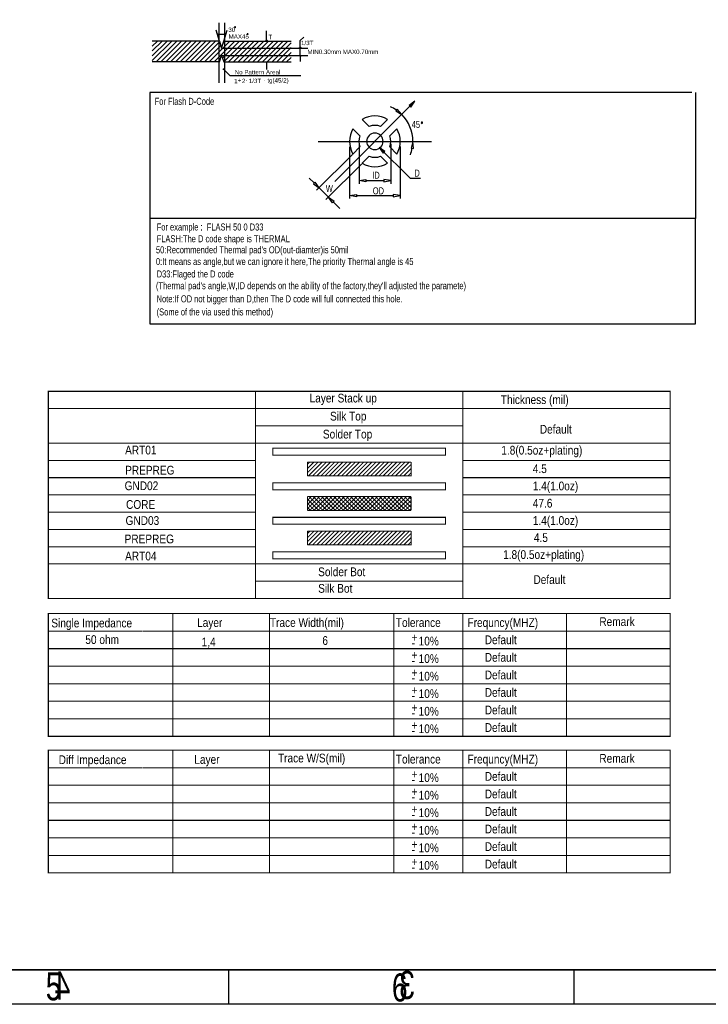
# Model space of a CAD drawing. Extents: x -38 to 372, y -82 to 205.
# Tile 20 of 34: x 186 to 286, y -82 to 61. Entities that reach past the tile are written whole.
import ezdxf
from ezdxf.enums import TextEntityAlignment as Align

# ---------------------------------------------------------------- set-up
doc = ezdxf.new("R2010")
doc.units = 0
doc.layers.add('BOARD_GEOMETRY_DIMENSION', color=2, linetype='CONTINUOUS')
doc.layers.add('BOARD_GEOMETRY_SILKSCREEN_B', color=1, linetype='CONTINUOUS')

msp = doc.modelspace()

# ---------------------------------------------------------------- linework, layer by layer
at = {"layer": 'BOARD_GEOMETRY_DIMENSION'}
for points in [[(-38.48354, -81.604612), (-38.48354, 205.395322), (371.516402, 205.395322), (371.516402, -81.604612)], [(242.646454, 48.571404), (242.882166, 48.335692), (243.471192, 49.160684)], [(240.900712, 48.01997), (240.687606, 47.763938), (241.562636, 47.252128)], [(242.91671, 42.382186), (243.248688, 42.351706), (243.173504, 43.36288)], [(238.893604, 41.660064), (239.129316, 41.895776), (238.304578, 42.484802)], [(229.01275, 37.460428), (228.777038, 37.224716), (229.601776, 36.63569)], [(236.380274, 37.855906), (236.380274, 37.522658), (235.380276, 37.689282)], [(238.96828, 37.855906), (238.96828, 37.522658), (239.968278, 37.689282)], [(235.005118, 35.685984), (235.005118, 35.352736), (234.00512, 35.51936)], [(240.343182, 35.685984), (240.343182, 35.352736), (241.34318, 35.51936)], [(231.77119, 34.701988), (231.535478, 34.46653), (230.946198, 35.291268)]]:
    msp.add_lwpolyline(points, close=True, dxfattribs=at)
for points in [[(215.094312, 60.505848), (215.094312, 51.849528)], [(215.894412, 60.505848), (215.894412, 51.849528)], [(215.194388, 57.879996), (214.694516, 59.479942)], [(214.902288, 58.815986), (215.00846, 58.973974)], [(214.902288, 58.815986), (215.054434, 58.727086)], [(215.794336, 57.879996), (216.294462, 59.479942)], [(216.086436, 58.815986), (215.920828, 58.722514)], [(216.086436, 58.815986), (215.990424, 58.963814)], [(221.995492, 57.879996), (221.995492, 59.38012)], [(208.294478, 57.879996), (205.46314, 55.048658)], [(207.594454, 57.879996), (205.46314, 55.748682)], [(208.294478, 57.879996), (205.46314, 55.048658)], [(206.194406, 57.879996), (205.46314, 57.14873)], [(206.89443, 57.879996), (205.46314, 56.448706)], [(207.594454, 57.879996), (205.46314, 55.748682)], [(208.294478, 57.879996), (205.46314, 55.048658)], [(215.194388, 57.879996), (205.46314, 57.879996)], [(208.994502, 57.879996), (205.994508, 54.880002)], [(208.994502, 57.879996), (205.994508, 54.880002)], [(208.994502, 57.879996), (205.994508, 54.880002)], [(208.994502, 57.879996), (205.994508, 54.880002)], [(209.694526, 57.879996), (206.694278, 54.880002)], [(209.694526, 57.879996), (206.694278, 54.880002)], [(209.694526, 57.879996), (206.694278, 54.880002)], [(209.694526, 57.879996), (206.694278, 54.880002)], [(209.694526, 57.879996), (206.694278, 54.880002)], [(210.394296, 57.879996), (207.394302, 54.880002)], [(210.394296, 57.879996), (207.394302, 54.880002)], [(210.394296, 57.879996), (207.394302, 54.880002)], [(210.394296, 57.879996), (207.394302, 54.880002)], [(210.394296, 57.879996), (207.394302, 54.880002)], [(210.394296, 57.879996), (207.394302, 54.880002)], [(211.09432, 57.879996), (208.094326, 54.880002)], [(211.09432, 57.879996), (208.094326, 54.880002)], [(211.09432, 57.879996), (208.094326, 54.880002)], [(211.09432, 57.879996), (208.094326, 54.880002)], [(211.09432, 57.879996), (208.094326, 54.880002)], [(211.09432, 57.879996), (208.094326, 54.880002)], [(211.09432, 57.879996), (208.094326, 54.880002)], [(211.794344, 57.879996), (208.79435, 54.880002)], [(211.794344, 57.879996), (208.79435, 54.880002)], [(211.794344, 57.879996), (208.79435, 54.880002)], [(211.794344, 57.879996), (208.79435, 54.880002)], [(211.794344, 57.879996), (208.79435, 54.880002)], [(211.794344, 57.879996), (208.79435, 54.880002)], [(211.794344, 57.879996), (208.79435, 54.880002)], [(211.794344, 57.879996), (208.79435, 54.880002)], [(212.494368, 57.879996), (209.494374, 54.880002)], [(212.494368, 57.879996), (209.494374, 54.880002)], [(212.494368, 57.879996), (209.494374, 54.880002)], [(212.494368, 57.879996), (209.494374, 54.880002)], [(212.494368, 57.879996), (209.494374, 54.880002)], [(212.494368, 57.879996), (209.494374, 54.880002)], [(212.494368, 57.879996), (209.494374, 54.880002)], [(212.494368, 57.879996), (209.494374, 54.880002)], [(212.494368, 57.879996), (209.494374, 54.880002)], [(213.194392, 57.879996), (210.194398, 54.880002)], [(213.194392, 57.879996), (210.194398, 54.880002)], [(213.194392, 57.879996), (210.194398, 54.880002)], [(213.194392, 57.879996), (210.194398, 54.880002)], [(213.194392, 57.879996), (210.194398, 54.880002)], [(213.194392, 57.879996), (210.194398, 54.880002)], [(213.194392, 57.879996), (210.194398, 54.880002)], [(213.194392, 57.879996), (210.194398, 54.880002)], [(213.194392, 57.879996), (210.194398, 54.880002)], [(213.194392, 57.879996), (210.194398, 54.880002)], [(213.894416, 57.879996), (210.894422, 54.880002)], [(213.894416, 57.879996), (210.894422, 54.880002)], [(213.894416, 57.879996), (210.894422, 54.880002)], [(213.894416, 57.879996), (210.894422, 54.880002)], [(213.894416, 57.879996), (210.894422, 54.880002)], [(213.894416, 57.879996), (210.894422, 54.880002)], [(213.894416, 57.879996), (210.894422, 54.880002)], [(213.894416, 57.879996), (210.894422, 54.880002)], [(213.894416, 57.879996), (210.894422, 54.880002)], [(213.894416, 57.879996), (210.894422, 54.880002)], [(214.59444, 57.879996), (211.594446, 54.880002)], [(214.59444, 57.879996), (211.594446, 54.880002)], [(214.59444, 57.879996), (211.594446, 54.880002)], [(214.59444, 57.879996), (211.594446, 54.880002)], [(214.59444, 57.879996), (211.594446, 54.880002)], [(214.59444, 57.879996), (211.594446, 54.880002)], [(214.59444, 57.879996), (211.594446, 54.880002)], [(214.59444, 57.879996), (211.594446, 54.880002)], [(214.59444, 57.879996), (211.594446, 54.880002)], [(214.59444, 57.879996), (211.594446, 54.880002)], [(215.217502, 57.803034), (212.29447, 54.880002)], [(215.217502, 57.803034), (212.29447, 54.880002)], [(215.217502, 57.803034), (212.29447, 54.880002)], [(212.994494, 54.880002), (215.379046, 57.264808)], [(212.994494, 54.880002), (215.379046, 57.264808)], [(212.994494, 54.880002), (215.379046, 57.264808)], [(212.994494, 54.880002), (215.379046, 57.264808)], [(212.994494, 54.880002), (215.379046, 57.264808)], [(212.994494, 54.880002), (215.379046, 57.264808)], [(212.994494, 54.880002), (215.379046, 57.264808)], [(212.994494, 54.880002), (215.379046, 57.264808)], [(216.694512, 57.879996), (213.694518, 54.880002)], [(216.694512, 57.879996), (213.694518, 54.880002)], [(216.694512, 57.879996), (213.694518, 54.880002)], [(216.694512, 57.879996), (213.694518, 54.880002)], [(216.694512, 57.879996), (213.694518, 54.880002)], [(216.694512, 57.879996), (213.694518, 54.880002)], [(216.694512, 57.879996), (213.694518, 54.880002)], [(216.694512, 57.879996), (213.694518, 54.880002)], [(216.694512, 57.879996), (213.694518, 54.880002)], [(216.694512, 57.879996), (213.694518, 54.880002)], [(217.394282, 57.879996), (214.394288, 54.880002)], [(217.394282, 57.879996), (214.394288, 54.880002)], [(217.394282, 57.879996), (214.394288, 54.880002)], [(217.394282, 57.879996), (214.394288, 54.880002)], [(217.394282, 57.879996), (214.394288, 54.880002)], [(217.394282, 57.879996), (214.394288, 54.880002)], [(217.394282, 57.879996), (214.394288, 54.880002)], [(217.394282, 57.879996), (214.394288, 54.880002)], [(217.394282, 57.879996), (214.394288, 54.880002)], [(217.394282, 57.879996), (214.394288, 54.880002)], [(215.194388, 57.879996), (215.494362, 56.879998), (215.794336, 57.879996)], [(218.094306, 57.879996), (215.619076, 55.404766)], [(218.094306, 57.879996), (215.619076, 55.404766)], [(218.094306, 57.879996), (215.619076, 55.404766)], [(218.094306, 57.879996), (215.619076, 55.404766)], [(218.094306, 57.879996), (215.619076, 55.404766)], [(218.094306, 57.879996), (215.619076, 55.404766)], [(218.094306, 57.879996), (215.619076, 55.404766)], [(218.094306, 57.879996), (215.619076, 55.404766)], [(218.094306, 57.879996), (215.619076, 55.404766)], [(218.094306, 57.879996), (215.619076, 55.404766)], [(215.994488, 57.879996), (215.708484, 57.594246)], [(215.994488, 57.879996), (215.708484, 57.594246)], [(215.994488, 57.879996), (215.708484, 57.594246)], [(215.994488, 57.879996), (215.708484, 57.594246)], [(215.994488, 57.879996), (215.708484, 57.594246)], [(215.994488, 57.879996), (215.708484, 57.594246)], [(215.994488, 57.879996), (215.708484, 57.594246)], [(215.994488, 57.879996), (215.708484, 57.594246)], [(215.994488, 57.879996), (215.708484, 57.594246)], [(215.994488, 57.879996), (215.708484, 57.594246)], [(218.79433, 57.879996), (215.794336, 54.880002)], [(218.79433, 57.879996), (215.794336, 54.880002)], [(218.79433, 57.879996), (215.794336, 54.880002)], [(218.79433, 57.879996), (215.794336, 54.880002)], [(218.79433, 57.879996), (215.794336, 54.880002)], [(218.79433, 57.879996), (215.794336, 54.880002)], [(218.79433, 57.879996), (215.794336, 54.880002)], [(218.79433, 57.879996), (215.794336, 54.880002)], [(218.79433, 57.879996), (215.794336, 54.880002)], [(218.79433, 57.879996), (215.794336, 54.880002)], [(215.794336, 57.879996), (225.562414, 57.879996)], [(219.494354, 57.879996), (216.49436, 54.880002)], [(219.494354, 57.879996), (216.49436, 54.880002)], [(219.494354, 57.879996), (216.49436, 54.880002)], [(219.494354, 57.879996), (216.49436, 54.880002)], [(219.494354, 57.879996), (216.49436, 54.880002)], [(219.494354, 57.879996), (216.49436, 54.880002)], [(219.494354, 57.879996), (216.49436, 54.880002)], [(219.494354, 57.879996), (216.49436, 54.880002)], [(219.494354, 57.879996), (216.49436, 54.880002)], [(219.494354, 57.879996), (216.49436, 54.880002)], [(220.194378, 57.879996), (217.194384, 54.880002)], [(220.194378, 57.879996), (217.194384, 54.880002)], [(220.194378, 57.879996), (217.194384, 54.880002)], [(220.194378, 57.879996), (217.194384, 54.880002)], [(220.194378, 57.879996), (217.194384, 54.880002)], [(220.194378, 57.879996), (217.194384, 54.880002)], [(220.194378, 57.879996), (217.194384, 54.880002)], [(220.194378, 57.879996), (217.194384, 54.880002)], [(220.194378, 57.879996), (217.194384, 54.880002)], [(220.194378, 57.879996), (217.194384, 54.880002)], [(220.894402, 57.879996), (217.894408, 54.880002)], [(220.894402, 57.879996), (217.894408, 54.880002)], [(220.894402, 57.879996), (217.894408, 54.880002)], [(220.894402, 57.879996), (217.894408, 54.880002)], [(220.894402, 57.879996), (217.894408, 54.880002)], [(220.894402, 57.879996), (217.894408, 54.880002)], [(220.894402, 57.879996), (217.894408, 54.880002)], [(220.894402, 57.879996), (217.894408, 54.880002)], [(220.894402, 57.879996), (217.894408, 54.880002)], [(220.894402, 57.879996), (217.894408, 54.880002)], [(221.594426, 57.879996), (218.594432, 54.880002)], [(221.594426, 57.879996), (218.594432, 54.880002)], [(221.594426, 57.879996), (218.594432, 54.880002)], [(221.594426, 57.879996), (218.594432, 54.880002)], [(221.594426, 57.879996), (218.594432, 54.880002)], [(221.594426, 57.879996), (218.594432, 54.880002)], [(221.594426, 57.879996), (218.594432, 54.880002)], [(221.594426, 57.879996), (218.594432, 54.880002)], [(221.594426, 57.879996), (218.594432, 54.880002)], [(221.594426, 57.879996), (218.594432, 54.880002)], [(222.29445, 57.879996), (219.294456, 54.880002)], [(222.29445, 57.879996), (219.294456, 54.880002)], [(222.29445, 57.879996), (219.294456, 54.880002)], [(222.29445, 57.879996), (219.294456, 54.880002)], [(222.29445, 57.879996), (219.294456, 54.880002)], [(222.29445, 57.879996), (219.294456, 54.880002)], [(222.29445, 57.879996), (219.294456, 54.880002)], [(222.29445, 57.879996), (219.294456, 54.880002)], [(222.29445, 57.879996), (219.294456, 54.880002)], [(222.29445, 57.879996), (219.294456, 54.880002)], [(222.994474, 57.879996), (219.99448, 54.880002)], [(222.994474, 57.879996), (219.99448, 54.880002)], [(222.994474, 57.879996), (219.99448, 54.880002)], [(222.994474, 57.879996), (219.99448, 54.880002)], [(222.994474, 57.879996), (219.99448, 54.880002)], [(222.994474, 57.879996), (219.99448, 54.880002)], [(222.994474, 57.879996), (219.99448, 54.880002)], [(222.994474, 57.879996), (219.99448, 54.880002)], [(222.994474, 57.879996), (219.99448, 54.880002)], [(223.694498, 57.879996), (220.694504, 54.880002)], [(223.694498, 57.879996), (220.694504, 54.880002)], [(223.694498, 57.879996), (220.694504, 54.880002)], [(223.694498, 57.879996), (220.694504, 54.880002)], [(223.694498, 57.879996), (220.694504, 54.880002)], [(223.694498, 57.879996), (220.694504, 54.880002)], [(223.694498, 57.879996), (220.694504, 54.880002)], [(223.694498, 57.879996), (220.694504, 54.880002)], [(224.394522, 57.879996), (221.394274, 54.880002)], [(224.394522, 57.879996), (221.394274, 54.880002)], [(224.394522, 57.879996), (221.394274, 54.880002)], [(224.394522, 57.879996), (221.394274, 54.880002)], [(224.394522, 57.879996), (221.394274, 54.880002)], [(224.394522, 57.879996), (221.394274, 54.880002)], [(224.394522, 57.879996), (221.394274, 54.880002)], [(221.994984, 57.88025), (221.876112, 57.998868)], [(221.994984, 57.88025), (222.111316, 58.012584)], [(225.094292, 57.879996), (222.094298, 54.880002)], [(225.094292, 57.879996), (222.094298, 54.880002)], [(225.094292, 57.879996), (222.094298, 54.880002)], [(225.094292, 57.879996), (222.094298, 54.880002)], [(225.094292, 57.879996), (222.094298, 54.880002)], [(225.094292, 57.879996), (222.094298, 54.880002)], [(222.794322, 54.880002), (225.562414, 57.64784)], [(222.794322, 54.880002), (225.562414, 57.64784)], [(222.794322, 54.880002), (225.562414, 57.64784)], [(222.794322, 54.880002), (225.562414, 57.64784)], [(222.794322, 54.880002), (225.562414, 57.64784)], [(226.88042, 55.779924), (226.88042, 57.947052), (227.376482, 58.443114)], [(215.194388, 54.880002), (215.494362, 55.779924), (215.794336, 54.880002)], [(215.494362, 56.879998), (227.994464, 56.879998)], [(215.494362, 55.779924), (227.994464, 55.779924)], [(223.494346, 54.880002), (225.566224, 56.951626)], [(223.494346, 54.880002), (225.566224, 56.951626)], [(223.494346, 54.880002), (225.566224, 56.951626)], [(223.494346, 54.880002), (225.566224, 56.951626)], [(224.19437, 54.880002), (225.54311, 56.228488)], [(224.19437, 54.880002), (225.54311, 56.228488)], [(224.19437, 54.880002), (225.54311, 56.228488)], [(226.879912, 55.780686), (226.755706, 55.655718)], [(226.879912, 56.880506), (226.760786, 56.999378)], [(226.879912, 56.880506), (226.996244, 57.012586)], [(226.879912, 55.780686), (226.991672, 55.654956)], [(226.88042, 55.779924), (226.88042, 54.922166)], [(215.194388, 54.880002), (205.46314, 54.880002)], [(215.094312, 54.880002), (215.24468, 55.030116)], [(215.094312, 54.880002), (215.24468, 55.030116)], [(215.094312, 54.880002), (215.24468, 55.030116)], [(215.094312, 54.880002), (215.24468, 55.030116)], [(215.094312, 54.880002), (215.24468, 55.030116)], [(215.094312, 54.880002), (215.24468, 55.030116)], [(215.094312, 54.880002), (215.24468, 55.030116)], [(215.094312, 54.880002), (215.24468, 55.030116)], [(215.094312, 54.880002), (215.24468, 55.030116)], [(215.094312, 54.880002), (215.24468, 55.030116)], [(215.794336, 54.880002), (225.54311, 54.880002)], [(221.996, 54.88051), (221.871794, 54.755796)], [(221.996, 54.88051), (222.107506, 54.755034)], [(221.996508, 54.880002), (221.996508, 53.745892)], [(224.894394, 54.880002), (225.54311, 55.528718)], [(224.894394, 54.880002), (225.54311, 55.528718)], [(215.694514, 53.880004), (216.694512, 52.880006)], [(215.694514, 53.880004), (215.85428, 53.880004)], [(215.694514, 53.880004), (215.694514, 53.74005)], [(216.694512, 52.880006), (226.973384, 52.880006)], [(283.57449, 50.45202), (205.08849, 50.45202), (205.08849, 16.95196)], [(284.08249, 50.45202), (284.08249, 32.201358)], [(243.471192, 49.160684), (231.880156, 37.569394)], [(235.837222, 46.543214), (236.856524, 45.523658)], [(238.489998, 45.523658), (239.509554, 46.543214)], [(234.4928, 45.199046), (235.512356, 44.17949)], [(239.83442, 44.17949), (240.853976, 45.199046)], [(229.480364, 43.36288), (245.874286, 43.36288)], [(235.380276, 43.01744), (235.380276, 37.18941)], [(239.968278, 43.001946), (239.968278, 37.18941)], [(234.451652, 41.477438), (229.248462, 36.282122)], [(234.00512, 42.557954), (234.00512, 35.079686)], [(235.512356, 42.546016), (234.4928, 41.52646)], [(238.304578, 42.484802), (242.762786, 38.026594)], [(239.83442, 42.546016), (240.853976, 41.52646)], [(241.34318, 42.600118), (241.34318, 35.079686)], [(235.7755, 40.121586), (230.59263, 34.9377)], [(236.856524, 41.201848), (235.837222, 40.182292)], [(238.489998, 41.201848), (239.509554, 40.182292)], [(228.894894, 37.342826), (228.187758, 38.049708)], [(236.380274, 37.689282), (238.96828, 37.689282)], [(242.78844, 38.051994), (244.28831, 38.051994)], [(229.601776, 36.63569), (230.946198, 35.291268)], [(231.653334, 34.584132), (232.613708, 33.623758)], [(235.005118, 35.51936), (240.343182, 35.51936)], [(205.08849, 32.251904), (284.08249, 32.251904)], [(284.08249, 16.95196), (284.08249, 32.251904)], [(205.08849, 16.95196), (284.08249, 16.95196)], [(-33.48355, -76.604368), (366.516412, -76.604368)], [(216.516458, -81.604612), (216.516458, -76.604368)], [(266.516358, -81.604612), (266.516358, -76.604368)]]:
    msp.add_lwpolyline(points, dxfattribs=at)
for points in [[(217.505788, 59.890914, 1), (217.371168, 59.890914, 1)], [(219.312744, 58.874914, 1), (219.178124, 58.874914, 1)], [(244.588284, 46.051978, 1), (244.38864, 46.051978, 1)], [(238.870236, 43.36288, 1), (236.47654, 43.36288, 1)]]:
    msp.add_lwpolyline(points, format="xyb", close=True, dxfattribs=at)
for points in [[(214.905336, 58.817256, -0.148666), (216.083388, 58.817256)], [(240.794286, 47.891954, 0.045551), (239.922558, 48.382174)], [(243.173504, 43.36288, 0.198904), (241.562636, 47.252128)], [(239.509554, 46.543214, 0.267949), (235.837222, 46.543214)], [(238.489998, 45.523658, 0.182684), (236.856524, 45.523658)], [(234.4928, 45.199046, 0.267947), (234.4928, 41.52646)], [(240.853976, 41.52646, 0.267947), (240.853976, 45.199046)], [(235.512356, 44.17949, 0.182664), (235.512356, 42.546016)], [(239.83442, 42.546016, 0.182664), (239.83442, 44.17949)], [(242.813078, 41.404032, 0.045545), (243.082826, 42.366946)], [(235.837222, 40.182292, 0.267931), (239.509554, 40.182292)], [(236.856524, 41.201848, 0.182664), (238.489998, 41.201848)]]:
    msp.add_lwpolyline(points, format="xyb", dxfattribs=at)
at = {"layer": 'BOARD_GEOMETRY_DIMENSION', "const_width": 0.151892}
for points in [[(190.413386, -0.336042), (220.413326, -0.336042), (220.413326, 7.16407), (190.413386, 7.16407)], [(250.41352, 4.663948), (280.41346, 4.663948), (280.41346, 7.16407), (250.41352, 7.16407)], [(220.414342, 4.663948), (250.41352, 4.663948), (250.41352, 2.16408), (220.414342, 2.16408)], [(220.414342, 2.16408), (250.41352, 2.16408), (250.41352, -0.336042), (220.414342, -0.336042)], [(190.413386, -2.83591), (220.413326, -2.83591), (220.413326, -0.336042), (190.413386, -0.336042)], [(222.913448, -2.086102), (247.913398, -2.086102), (247.913398, -1.086104), (222.913448, -1.086104)], [(250.41352, -2.83591), (280.41346, -2.83591), (280.41346, -0.336042), (250.41352, -0.336042)], [(190.413386, -5.336032), (220.413326, -5.336032), (220.413326, -2.83591), (190.413386, -2.83591)], [(250.41352, -5.336032), (280.41346, -5.336032), (280.41346, -2.83591), (250.41352, -2.83591)], [(190.413386, -7.8359), (220.413326, -7.8359), (220.413326, -5.336032), (190.413386, -5.336032)], [(250.41352, -7.8359), (280.41346, -7.8359), (280.41346, -5.336032), (250.41352, -5.336032)], [(222.913448, -7.086092), (247.913398, -7.086092), (247.913398, -6.086094), (222.913448, -6.086094)], [(190.413386, -10.336022), (220.413326, -10.336022), (220.413326, -7.8359), (190.413386, -7.8359)], [(250.41352, -10.336022), (280.41346, -10.336022), (280.41346, -7.8359), (250.41352, -7.8359)], [(190.413386, -12.83589), (220.413326, -12.83589), (220.413326, -10.336022), (190.413386, -10.336022)], [(222.913448, -12.086082), (247.913398, -12.086082), (247.913398, -11.086084), (222.913448, -11.086084)], [(250.41352, -12.83589), (280.41346, -12.83589), (280.41346, -10.336022), (250.41352, -10.336022)], [(190.413386, -15.336012), (220.413326, -15.336012), (220.413326, -12.83589), (190.413386, -12.83589)], [(250.41352, -15.336012), (280.41346, -15.336012), (280.41346, -12.83589), (250.41352, -12.83589)], [(190.413386, -17.83588), (220.413326, -17.83588), (220.413326, -15.336012), (190.413386, -15.336012)], [(250.41352, -17.83588), (280.41346, -17.83588), (280.41346, -15.336012), (250.41352, -15.336012)], [(222.913448, -17.086072), (247.913398, -17.086072), (247.913398, -16.086074), (222.913448, -16.086074)], [(190.413386, -22.836124), (220.413326, -22.836124), (220.413326, -17.83588), (190.413386, -17.83588)], [(220.414342, -20.336002), (250.41352, -20.336002), (250.41352, -22.836124), (220.414342, -22.836124)], [(190.413386, -25.020016), (280.41346, -25.020016), (280.41346, -35.180016), (190.413386, -35.180016)], [(190.413386, -44.800012), (280.41346, -44.800012), (280.41346, -54.960012), (190.413386, -54.960012)]]:
    msp.add_lwpolyline(points, close=True, dxfattribs=at)
for points in [[(220.414342, 7.16407), (250.41352, 7.16407), (250.41352, 4.663948), (190.414402, 4.663948)], [(250.41352, -0.336042), (280.41346, -0.336042), (280.41346, 4.663948), (250.41352, 4.663948), (250.41352, 2.16408)], [(250.414282, 2.16408), (250.414282, 4.663948)], [(220.414342, -0.336042), (249.811286, -0.336042)], [(227.914454, -3.0861), (242.913408, -3.0861)], [(227.914454, -3.0861), (227.914454, -5.086096)], [(227.914454, -5.086096), (242.913408, -5.086096), (242.913408, -3.0861)], [(227.914454, -3.425952), (228.245416, -3.093974)], [(227.914454, -4.0259), (228.8413, -3.098038)], [(227.914454, -4.626102), (229.435406, -3.10388)], [(228.053392, -5.086096), (230.015796, -3.123438)], [(228.65334, -5.086096), (230.643938, -3.095498)], [(229.253288, -5.086096), (231.229408, -3.109976)], [(229.85349, -5.086096), (231.842818, -3.096514)], [(230.453438, -5.086096), (232.436924, -3.10261)], [(231.053386, -5.086096), (233.023918, -3.115564)], [(231.653334, -5.086096), (233.634788, -3.104388)], [(232.253282, -5.086096), (234.224322, -3.115056)], [(232.853484, -5.086096), (234.844336, -3.09499)], [(233.453432, -5.086096), (235.421424, -3.118104)], [(234.05338, -5.086096), (236.023912, -3.115564)], [(234.653328, -5.086096), (236.634274, -3.104896)], [(235.253276, -5.086096), (237.233968, -3.105404)], [(235.853478, -5.086096), (237.838488, -3.101086)], [(236.453426, -5.086096), (238.422434, -3.117088)], [(237.053374, -5.086096), (239.047274, -3.091942)], [(237.653322, -5.086096), (239.629442, -3.109976)], [(238.253524, -5.086096), (240.241328, -3.098038)], [(238.853472, -5.086096), (240.824512, -3.115056)], [(239.45342, -5.086096), (241.434874, -3.104388)], [(240.053368, -5.086096), (242.035838, -3.103626)], [(240.653316, -5.086096), (242.626388, -3.113024)], [(241.253518, -5.086096), (242.912392, -3.426968)], [(241.853466, -5.086096), (242.903502, -4.03606)], [(220.414342, -7.8359), (220.414342, -5.336032)], [(242.453414, -5.086096), (242.897406, -4.642104)], [(242.914424, -8.08609), (227.914454, -8.08609)], [(227.914454, -9.82599), (229.653338, -8.08609)], [(227.914454, -9.226042), (229.05339, -8.08609)], [(227.914454, -10.086086), (227.914454, -8.08609)], [(227.914454, -8.626094), (228.453442, -8.08609)], [(229.558342, -10.086086), (227.914454, -8.441944)], [(230.15829, -10.086086), (228.157278, -8.08609)], [(228.25329, -10.086086), (230.253286, -8.08609)], [(230.758492, -10.086086), (228.75748, -8.08609)], [(228.853492, -10.086086), (230.853488, -8.08609)], [(231.35844, -10.086086), (229.357428, -8.08609)], [(229.45344, -10.086086), (231.453436, -8.08609)], [(231.958388, -10.086086), (229.957376, -8.08609)], [(230.053388, -10.086086), (232.053384, -8.08609)], [(232.558336, -10.086086), (230.557324, -8.08609)], [(230.653336, -10.086086), (232.653332, -8.08609)], [(233.158284, -10.086086), (231.157526, -8.08609)], [(231.253284, -10.086086), (233.25328, -8.08609)], [(233.758486, -10.086086), (231.757474, -8.08609)], [(231.853486, -10.086086), (233.853482, -8.08609)], [(234.358434, -10.086086), (232.357422, -8.08609)], [(232.453434, -10.086086), (234.45343, -8.08609)], [(234.958382, -10.086086), (232.95737, -8.08609)], [(233.053382, -10.086086), (235.053378, -8.08609)], [(235.55833, -10.086086), (233.557318, -8.08609)], [(233.65333, -10.086086), (235.653326, -8.08609)], [(236.158278, -10.086086), (234.15752, -8.08609)], [(234.253278, -10.086086), (236.253274, -8.08609)], [(236.75848, -10.086086), (234.757468, -8.08609)], [(234.85348, -10.086086), (236.853476, -8.08609)], [(237.358428, -10.086086), (235.357416, -8.08609)], [(235.453428, -10.086086), (237.453424, -8.08609)], [(237.958376, -10.086086), (235.957364, -8.08609)], [(236.053376, -10.086086), (238.053372, -8.08609)], [(238.558324, -10.086086), (236.557312, -8.08609)], [(236.653324, -10.086086), (238.65332, -8.08609)], [(239.158526, -10.086086), (237.157514, -8.08609)], [(237.253526, -10.086086), (239.253522, -8.08609)], [(239.758474, -10.086086), (237.757462, -8.08609)], [(237.853474, -10.086086), (239.85347, -8.08609)], [(240.358422, -10.086086), (238.35741, -8.08609)], [(238.453422, -10.086086), (240.453418, -8.08609)], [(240.95837, -10.086086), (238.957358, -8.08609)], [(239.05337, -10.086086), (241.053366, -8.08609)], [(241.558318, -10.086086), (239.557306, -8.08609)], [(239.653318, -10.086086), (241.653314, -8.08609)], [(242.15852, -10.086086), (240.157508, -8.08609)], [(240.25352, -10.086086), (242.253516, -8.08609)], [(242.758468, -10.086086), (240.757456, -8.08609)], [(240.853468, -10.086086), (242.853464, -8.08609)], [(242.91036, -9.63803), (241.357404, -8.08609)], [(241.453416, -10.086086), (242.914424, -8.625078)], [(242.91036, -9.038082), (241.957352, -8.08609)], [(242.914424, -8.44296), (242.5573, -8.08609)], [(242.913408, -10.086086), (242.913408, -8.08609)], [(228.958394, -10.086086), (227.914454, -9.041892)], [(228.358446, -10.086086), (227.914454, -9.642094)], [(242.053364, -10.086086), (242.913408, -9.227058)], [(242.653312, -10.086086), (242.900454, -9.838944)], [(242.912392, -10.086086), (227.914454, -10.086086)], [(227.914454, -13.08608), (242.913408, -13.08608)], [(227.914454, -13.08608), (227.914454, -15.086076)], [(227.914454, -15.086076), (242.913408, -15.086076), (242.913408, -13.08608)], [(227.914454, -13.425932), (228.245416, -13.093954)], [(227.914454, -14.02588), (228.8413, -13.098018)], [(227.914454, -14.626082), (229.435406, -13.104114)], [(228.053392, -15.086076), (230.015796, -13.123418)], [(228.65334, -15.086076), (230.643938, -13.095478)], [(229.253288, -15.086076), (231.229408, -13.109956)], [(229.85349, -15.086076), (231.842818, -13.096494)], [(230.453438, -15.086076), (232.436924, -13.10259)], [(231.053386, -15.086076), (233.023918, -13.115544)], [(231.653334, -15.086076), (233.634788, -13.104622)], [(232.253282, -15.086076), (234.224322, -13.115036)], [(232.853484, -15.086076), (234.844336, -13.09497)], [(233.453432, -15.086076), (235.421424, -13.118084)], [(234.05338, -15.086076), (236.023912, -13.115544)], [(234.653328, -15.086076), (236.634274, -13.104876)], [(235.253276, -15.086076), (237.233968, -13.105384)], [(235.853478, -15.086076), (237.838488, -13.101066)], [(236.453426, -15.086076), (238.422434, -13.117068)], [(237.053374, -15.086076), (239.047274, -13.091922)], [(237.653322, -15.086076), (239.629442, -13.109956)], [(238.253524, -15.086076), (240.241328, -13.098018)], [(238.853472, -15.086076), (240.824512, -13.115036)], [(239.45342, -15.086076), (241.434874, -13.104622)], [(240.053368, -15.086076), (242.035838, -13.103606)], [(240.653316, -15.086076), (242.626388, -13.113004)], [(241.253518, -15.086076), (242.912392, -13.426948)], [(241.853466, -15.086076), (242.903502, -14.03604)], [(220.414342, -17.83588), (250.41352, -17.83588), (250.41352, -20.336002), (220.414342, -20.336002), (220.414342, -15.336012)], [(242.453414, -15.086076), (242.897406, -14.642084)], [(250.41352, -22.836124), (280.41346, -22.836124), (280.41346, -17.83588), (250.41352, -17.83588), (250.41352, -20.336002)], [(250.414282, -20.336002), (250.414282, -17.83588)], [(208.41335, -25.020016), (208.41335, -35.134296)], [(222.413322, -25.020016), (222.413322, -35.134296)], [(240.413286, -25.020016), (240.413286, -35.134296)], [(250.41352, -25.020016), (250.41352, -35.134296)], [(265.41349, -25.020016), (265.41349, -35.134296)], [(203.9493, -27.560016), (190.413386, -27.560016)], [(204.003402, -27.560016), (280.41346, -27.560016)], [(190.413386, -30.100016), (280.41346, -30.100016)], [(190.413386, -32.640016), (280.41346, -32.640016)], [(280.41346, -35.180016), (280.41346, -37.720016), (190.413386, -37.720016), (190.413386, -35.180016)], [(208.41335, -35.134296), (208.41335, -37.720016)], [(222.413322, -35.134296), (222.413322, -37.720016)], [(240.413286, -35.180016), (240.413286, -37.720016)], [(250.41352, -35.134296), (250.41352, -37.720016)], [(265.41349, -35.134296), (265.41349, -37.720016)], [(280.41346, -37.720016), (280.41346, -40.260016), (190.413386, -40.260016), (190.413386, -37.720016)], [(208.41335, -37.674296), (208.41335, -40.260016)], [(222.413322, -37.674296), (222.413322, -40.260016)], [(240.413286, -37.720016), (240.413286, -40.260016)], [(250.41352, -37.674296), (250.41352, -40.260016)], [(265.41349, -37.674296), (265.41349, -40.260016)], [(280.41346, -40.260016), (280.41346, -42.800016), (190.413386, -42.800016), (190.413386, -40.260016)], [(208.41335, -40.214296), (208.41335, -42.800016)], [(222.413322, -40.214296), (222.413322, -42.800016)], [(240.413286, -40.260016), (240.413286, -42.800016)], [(250.41352, -40.214296), (250.41352, -42.800016)], [(265.41349, -40.214296), (265.41349, -42.800016)], [(208.41335, -44.800012), (208.41335, -54.95417)], [(222.413322, -44.800012), (222.413322, -54.95417)], [(240.413286, -44.800012), (240.413286, -54.95417)], [(250.41352, -44.800012), (250.41352, -54.95417)], [(265.41349, -44.800012), (265.41349, -54.95417)], [(203.9493, -47.340012), (190.413386, -47.340012)], [(204.003402, -47.340012), (280.41346, -47.340012)], [(190.413386, -49.880012), (280.41346, -49.880012)], [(190.413386, -52.420012), (280.41346, -52.420012)], [(280.41346, -54.960012), (280.41346, -57.500012), (190.413386, -57.500012), (190.413386, -54.960012)], [(208.41335, -54.95417), (208.41335, -57.500012)], [(222.413322, -54.960012), (222.413322, -57.500012)], [(240.413286, -54.95417), (240.413286, -57.500012)], [(250.41352, -54.95417), (250.41352, -57.500012)], [(265.41349, -54.95417), (265.41349, -57.500012)], [(280.41346, -57.500012), (280.41346, -60.040012), (190.413386, -60.040012), (190.413386, -57.500012)], [(208.41335, -57.49417), (208.41335, -60.040012)], [(222.413322, -57.500012), (222.413322, -60.040012)], [(240.413286, -57.49417), (240.413286, -60.040012)], [(250.41352, -57.49417), (250.41352, -60.040012)], [(265.41349, -57.49417), (265.41349, -60.040012)], [(280.41346, -60.040012), (280.41346, -62.580012), (190.413386, -62.580012), (190.413386, -60.040012)], [(208.41335, -60.03417), (208.41335, -62.580012)], [(222.413322, -60.040012), (222.413322, -62.580012)], [(240.413286, -60.03417), (240.413286, -62.580012)], [(250.41352, -60.03417), (250.41352, -62.580012)], [(265.41349, -60.03417), (265.41349, -62.580012)]]:
    msp.add_lwpolyline(points, dxfattribs=at)
at = {"layer": 'BOARD_GEOMETRY_SILKSCREEN_B'}
msp.add_lwpolyline([(-38.48354, -81.604612), (-38.48354, 205.395322), (371.516402, 205.395322), (371.516402, -81.604612)], close=True, dxfattribs=at)
for points in [[(366.516412, -76.604368), (-33.48355, -76.604368)], [(216.516458, -81.604612), (216.516458, -76.604368)], [(266.516358, -81.604612), (266.516358, -76.604368)]]:
    msp.add_lwpolyline(points, dxfattribs=at)

# ---------------------------------------------------------------- texts
at = {"layer": 'BOARD_GEOMETRY_DIMENSION'}
for s, height, width, p in [('30', 0.635, 0.88, (216.460324, 59.207908)), ('MAX45', 0.635, 0.88, (216.507314, 58.233056)), ('T', 0.635, 0.88, (222.28048, 58.154062)), ('1/3T', 0.635, 0.88, (226.990402, 57.297066)), ('MIN0.30mm MAX0.70mm', 0.635, 0.88, (227.913438, 56.011064)), ('No Pattern Areal', 0.635, 0.88, (217.394282, 53.060092)), ('1', 0.635, 0.88, (217.29446, 51.779932)), ('+', 0.635, 0.88, (217.834464, 51.900074)), ('2', 0.635, 0.88, (218.434412, 51.799998)), ('.', 0.635, 0.88, (218.934284, 52.099972)), ('1/3T', 0.635, 0.88, (219.43441, 51.799998)), ('.', 0.635, 0.88, (221.57436, 52.140104)), ('tg(45/2)', 0.635, 0.88, (222.114364, 51.880008)), ('For Flash D-Code', 1.016, 0.8, (205.788514, 48.651922)), ('ID', 1.016, 0.8, (237.288324, 37.951918)), ('D', 1.016, 0.8, (243.388388, 38.251892)), ('W', 1.016, 0.8, (230.5685, 36.031932)), ('OD', 1.016, 0.8, (237.368334, 35.69208)), ('For example :  FLASH 50 0 D33', 1.016, 0.8, (206.088488, 30.45206)), ('FLASH:The D code shape is THERMAL', 1.016, 0.8, (206.088488, 28.752038)), ("50:Recommended Thermal pad's OD(out-diamter)is 50mil", 1.016, 0.8, (205.988412, 27.152092)), ('0:It means as angle,but we can ignore it here,The priority Thermal angle is 45', 1.016, 0.8, (205.988412, 25.45207)), ('D33:Flaged the D code', 1.016, 0.8, (206.088488, 23.651972)), ("(Thermal pad's angle,W,ID depends on the ability of the factory,they'll adjusted the paramete)", 1.016, 0.8, (205.988412, 21.95195)), ('Note:If OD not bigger than D,then The D code will full connected this hole.', 1.016, 0.8, (206.088488, 20.05203)), ('(Some of the via used this method)', 1.016, 0.8, (206.088488, 18.15211)), ('Layer Stack up', 1.27, 0.8598, (228.223318, 5.551932)), ('Thickness (mil)', 1.27, 0.8598, (255.907286, 5.32892)), ('Silk Top', 1.27, 0.8598, (231.181402, 2.933954)), ('Solder Top', 1.27, 0.8598, (230.153464, 0.330962)), ('Default', 1.27, 0.8598, (261.544308, 1.039114)), ('ART01', 1.27, 0.8598, (201.521314, -1.97612)), ('1.8(0.5oz+plating)', 1.27, 0.8598, (255.976374, -2.001012)), ('PREPREG', 1.27, 0.8598, (201.526394, -4.890008)), ('4.5', 1.27, 0.8598, (260.533388, -4.675886)), ('GND02', 1.27, 0.8598, (201.453496, -7.149084)), ('1.4(1.0oz)', 1.27, 0.8598, (260.533388, -7.176008)), ('47.6', 1.27, 0.8598, (260.533388, -9.675876)), ('CORE', 1.27, 0.8598, (201.658474, -9.855962)), ('GND03', 1.27, 0.8598, (201.590402, -12.184888)), ('1.4(1.0oz)', 1.27, 0.8598, (260.533388, -12.175998)), ('PREPREG', 1.27, 0.8598, (201.45248, -14.851126)), ('4.5', 1.27, 0.8598, (260.688328, -14.65199)), ('ART04', 1.27, 0.8598, (201.521314, -17.32407)), ('1.8(0.5oz+plating)', 1.27, 0.8598, (256.237486, -17.110964)), ('Solder Bot', 1.27, 0.8598, (229.468426, -19.609054)), ('Default', 1.27, 0.8598, (260.625336, -20.730972)), ('Silk Bot', 1.27, 0.8598, (229.468426, -22.007068)), ('Single Impedance', 1.27, 0.8598, (190.841884, -27.023314)), ('Trace Width(mil)', 1.27, 0.8598, (222.483172, -26.957528)), ('Tolerance', 1.27, 0.8598, (240.711228, -26.957528)), ('Frequncy(MHZ)', 1.27, 0.8598, (251.080778, -26.957528)), ('Remark', 1.27, 0.8598, (270.167862, -26.823416)), ('Layer', 1.27, 0.8598, (211.941664, -26.957528)), ('50 ohm', 1.27, 0.8598, (195.767706, -29.42336)), ('1,4', 1.27, 0.8598, (212.60689, -29.757624)), ('6', 1.27, 0.8598, (230.072184, -29.557472)), ('+', 1.27, 0.8598, (242.991386, -29.12999)), ('10%', 1.27, 0.8598, (244.007386, -29.63799)), ('Default', 1.27, 0.8598, (253.576582, -29.457396)), ('-', 1.27, 0.8598, (242.991386, -29.89199)), ('+', 1.27, 0.8598, (242.991386, -31.66999)), ('10%', 1.27, 0.8598, (244.007386, -32.17799)), ('Default', 1.27, 0.8598, (253.576582, -31.997396)), ('-', 1.27, 0.8598, (242.991386, -32.43199)), ('+', 1.27, 0.8598, (242.991386, -34.20999)), ('10%', 1.27, 0.8598, (244.007386, -34.71799)), ('Default', 1.27, 0.8598, (253.576582, -34.537396)), ('-', 1.27, 0.8598, (242.991386, -34.97199)), ('+', 1.27, 0.8598, (242.991386, -36.74999)), ('-', 1.27, 0.8598, (242.991386, -37.51199)), ('10%', 1.27, 0.8598, (244.007386, -37.25799)), ('Default', 1.27, 0.8598, (253.576582, -37.077396)), ('+', 1.27, 0.8598, (242.991386, -39.28999)), ('Default', 1.27, 0.8598, (253.576582, -39.617396)), ('-', 1.27, 0.8598, (242.991386, -40.05199)), ('10%', 1.27, 0.8598, (244.007386, -39.79799)), ('+', 1.27, 0.8598, (242.991386, -41.82999)), ('10%', 1.27, 0.8598, (244.007386, -42.33799)), ('Default', 1.27, 0.8598, (253.576582, -42.157396)), ('-', 1.27, 0.8598, (242.991386, -42.59199)), ('Diff Impedance', 1.27, 0.8598, (191.906906, -46.823376)), ('Layer', 1.27, 0.8598, (211.541614, -46.777402)), ('Trace W/S(mil)', 1.27, 0.8598, (223.64827, -46.577504)), ('Tolerance', 1.27, 0.8598, (240.711228, -46.737524)), ('Frequncy(MHZ)', 1.27, 0.8598, (251.080778, -46.737524)), ('Remark', 1.27, 0.8598, (270.167862, -46.623478)), ('+', 1.27, 0.8598, (242.991386, -48.909986)), ('10%', 1.27, 0.8598, (244.007386, -49.417986)), ('Default', 1.27, 0.8598, (253.576582, -49.237392)), ('-', 1.27, 0.8598, (242.991386, -49.671986)), ('+', 1.27, 0.8598, (242.991386, -51.449986)), ('10%', 1.27, 0.8598, (244.007386, -51.957986)), ('Default', 1.27, 0.8598, (253.576582, -51.777392)), ('-', 1.27, 0.8598, (242.991386, -52.211986)), ('+', 1.27, 0.8598, (242.991386, -53.989986)), ('10%', 1.27, 0.8598, (244.007386, -54.497986)), ('Default', 1.27, 0.8598, (253.576582, -54.317392)), ('+', 1.27, 0.8598, (242.991386, -56.529986)), ('-', 1.27, 0.8598, (242.991386, -54.751986)), ('Default', 1.27, 0.8598, (253.576582, -56.857392)), ('-', 1.27, 0.8598, (242.991386, -57.291986)), ('10%', 1.27, 0.8598, (244.007386, -57.037986)), ('+', 1.27, 0.8598, (242.991386, -59.069986)), ('10%', 1.27, 0.8598, (244.007386, -59.577986)), ('Default', 1.27, 0.8598, (253.576582, -59.397392)), ('-', 1.27, 0.8598, (242.991386, -59.831986)), ('+', 1.27, 0.8598, (242.991386, -61.609986)), ('10%', 1.27, 0.8598, (244.007386, -62.117986)), ('Default', 1.27, 0.8598, (253.576582, -61.937392)), ('-', 1.27, 0.8598, (242.991386, -62.371986)), ('5', 4.064, 0.75, (190.033656, -81.021428)), ('6', 4.064, 0.75, (240.136934, -81.194402))]:
    msp.add_text(s, height=height, dxfattribs=dict(at, width=width)).set_placement(p)
at = {"layer": 'BOARD_GEOMETRY_DIMENSION', "width": 0.8}
msp.add_text('45', height=1.016, dxfattribs=at).set_placement((243.609368, 45.29709), align=Align.CENTER)
at = {"layer": 'BOARD_GEOMETRY_SILKSCREEN_B', "text_generation_flag": 2, "width": 0.75}
for s, p in [('4', (193.587116, -80.91678)), ('3', (243.469922, -80.833976))]:
    msp.add_text(s, height=4.064, dxfattribs=at).set_placement(p)

doc.saveas('drawing.dxf')
